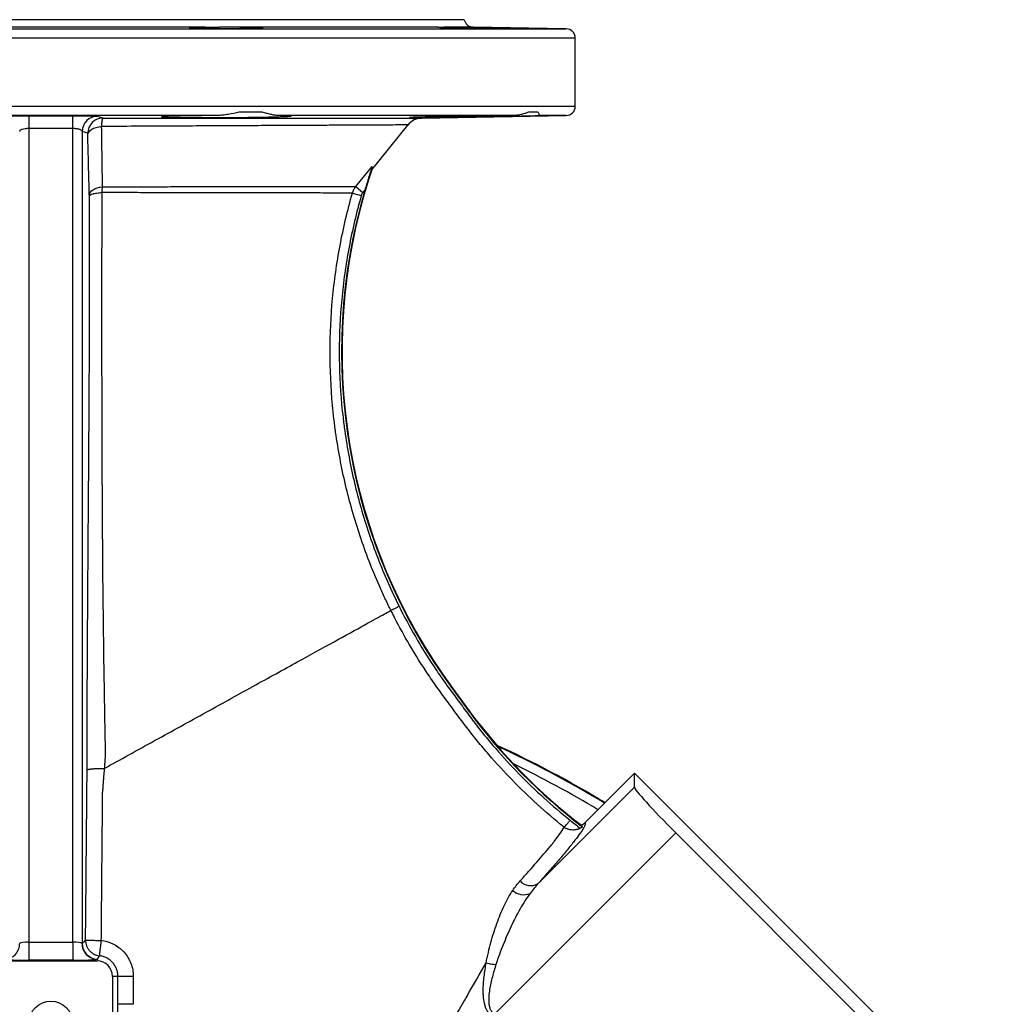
# Model space of a CAD drawing. Header units: millimetres. Extents: x 1254 to 1966, y 1010 to 1960.
# Tile 9 of 9: x 1600 to 1916, y 1640 to 1960. Entities that reach past the tile are written whole.
import ezdxf

# ---------------------------------------------------------------- set-up
doc = ezdxf.new("R2010")
doc.units = ezdxf.units.MM

msp = doc.modelspace()

# ---------------------------------------------------------------- linework, layer by layer
at = {"color": 7, "linetype": 'Continuous', "lineweight": 25}
for p, q in [((1744.15, 1959.51), (1476.15, 1959.51)), ((1660.29, 1957.09), (1560, 1957.09)), ((1735.67, 1957.09), (1664.75, 1957.09)), ((1777.2, 1956.56), (1747.04, 1957.09)), ((1780.15, 1931.46), (1780.15, 1953.56)), ((1664.08, 1928.46), (1556.21, 1928.46)), ((1678.64, 1929.51), (1671.18, 1929.51)), ((1760.08, 1928.46), (1683.8, 1928.46)), ((1730.37, 1927.64), (1777.2, 1928.46)), ((1768.04, 1929.51), (1764.95, 1929.51)), ((1602.99, 1924.24), (1602.99, 1660.59)), ((1617.3, 1660.59), (1617.3, 1924.24)), ((1714.16, 1910.87), (1725.85, 1925.37)), ((1620.3, 1923.3), (1620.3, 1660.17)), ((1622.09, 1922.7), (1620.3, 1923.3)), ((1713.07, 1908.03), (1713.24, 1907.97)), ((1714.16, 1910.87), (1713.24, 1907.97)), ((1709.01, 1905.45), (1711.33, 1903.57)), ((1707.92, 1903.34), (1710.78, 1902.51)), ((1711.93, 1904.3), (1711.33, 1903.57)), ((1740.31, 1742.7), (1740.45, 1742.8)), ((1740.31, 1742.7), (1745.85, 1735.18)), ((1740.45, 1742.8), (1745.99, 1735.29)), ((1745.85, 1735.18), (1745.99, 1735.29)), ((1783.31, 1699.34), (1799.3, 1715.33)), ((1799.3, 1710.81), (1799.3, 1715.33)), ((1799.3, 1715.33), (1915.97, 1598.66)), ((1768.11, 1679.62), (1799.3, 1710.81)), ((1812.72, 1695.98), (1753.99, 1637.26)), ((1812.72, 1695.98), (1896.62, 1612.08)), ((1602.99, 1660.59), (1617.3, 1660.59)), ((1602.99, 1660.59), (1602.99, 1654.73)), ((1617.3, 1660.59), (1617.3, 1654.73)), ((1595.15, 1654.51), (1625.15, 1654.51)), ((1617.3, 1654.73), (1602.99, 1654.73)), ((1625.15, 1655.07), (1625.15, 1654.51)), ((1631.89, 1649.51), (1630.15, 1649.51)), ((1630.15, 1649.51), (1630.15, 1619.51)), ((1631.89, 1640.47), (1631.89, 1649.51)), ((1636.88, 1649.51), (1631.89, 1649.51)), ((1636.88, 1649.51), (1636.88, 1640.47))]:
    msp.add_line(p, q, dxfattribs=at)
at = {"color": 8, "linetype": 'Continuous', "lineweight": 25}
for p, q in [((1443.09, 1956.56), (1777.2, 1956.56)), ((1747.04, 1957.09), (1737.52, 1957.09)), ((1780.15, 1953.56), (1440.15, 1953.56)), ((1440.15, 1931.46), (1780.15, 1931.46)), ((1777.2, 1928.46), (1768.25, 1928.46))]:
    msp.add_line(p, q, dxfattribs=at)
at = {"color": 7, "linetype": 'Continuous', "lineweight": 25, "flags": 128}
for points in [[(1603, 1928.38), (1603, 1928.29), (1603, 1928.05), (1603, 1927.68), (1603, 1927.18), (1603, 1926.56), (1602.99, 1925.85), (1602.99, 1925.07), (1602.99, 1924.24)], [(1617.3, 1924.24), (1617.3, 1925.07), (1617.3, 1925.85), (1617.3, 1926.56), (1617.3, 1927.18), (1617.3, 1927.68), (1617.3, 1928.05), (1617.3, 1928.29), (1617.3, 1928.38)], [(1625.28, 1928.25), (1625.79, 1928.08), (1627.07, 1927.65)], [(1622.13, 1922.24), (1622.25, 1922.72), (1622.52, 1923.18), (1622.92, 1923.61), (1623.46, 1924), (1624.11, 1924.33), (1624.85, 1924.6), (1625.66, 1924.79), (1626.51, 1924.91)], [(1709.01, 1905.45), (1712.79, 1910.11), (1713.85, 1911.42), (1714.27, 1911.94)], [(1622.62, 1902.69), (1622.74, 1903.16), (1622.99, 1903.62), (1623.37, 1904.04), (1623.88, 1904.43), (1624.49, 1904.77), (1625.19, 1905.04), (1625.97, 1905.25), (1626.79, 1905.38)]]:
    msp.add_lwpolyline(points, dxfattribs=at)
at = {"color": 7, "linetype": 'Continuous', "lineweight": 25}
msp.add_circle((1610.15, 1634.51), 7, dxfattribs=at)
for centre, radius, start, end in [((1747.09, 1960.09), 3, 191.0978, 269), ((1777.15, 1953.56), 3, 0, 89), ((1777.15, 1931.46), 3, 271, 0), ((1625.3, 1923.25), 5, 90.1906, 179.4568), ((1627.09, 1922.65), 5, 90.2329, 179.4572), ((1730.56, 1921.64), 6, 90.3902, 141.5073), ((1888.53, 1852.02), 184, 162.2977, 216.4128), ((1888.53, 1852.02), 184.17, 163.5105, 216.4128), ((1894.07, 1844.51), 184.17, 216.4128, 232.7246), ((1894.07, 1844.51), 184, 216.4128, 232.5309), ((1610.15, 1409.51), 346.5, 58.7741, 65.3541), ((1765.66, 1683.5), 4.59, 221.9256, 302.2316), ((1763.41, 1681.29), 5.3, 228.0112, 293.2611), ((1595.04, 1660.09), 5.01, 271.2075, 1.7172), ((1625.25, 1660.09), 5.01, 178.2828, 268.7925), ((1625.3, 1660.14), 5.01, 179.6625, 269.0542), ((1625.15, 1649.51), 5, 0, 90)]:
    msp.add_arc(centre, radius, start, end, dxfattribs=at)
at = {"color": 8, "linetype": 'Continuous', "lineweight": 25}
for radius, start, end in [(346.38, 58.7789, 65.3119), (346.28, 58.7832, 65.2731), (343.34, 58.9034, 64.1012)]:
    msp.add_arc((1610.15, 1409.51), radius, start, end, dxfattribs=at)
at = {"color": 7, "linetype": 'Continuous', "lineweight": 25}
for centre, major_axis, ratio, start_param, end_param in [((1813.46, 1696.73), (-14.14, 14.14), 0.052408, 0.05236, 1.570796), ((1602.99, 1660.15), (3, 0), 0.147211, 1.570796, 2.945635), ((1617.3, 1660.15), (3, 0), 0.147211, 0.195957, 1.570796), ((1602.99, 1655.16), (8, 0), 0.052723, 3.33755, 4.712389), ((1617.3, 1655.16), (8, 0), 0.052723, 4.712389, 6.087228)]:
    msp.add_ellipse(centre, major_axis=major_axis, ratio=ratio, start_param=start_param, end_param=end_param, dxfattribs=at)
for points, knots in [([(1655.08, 1956.96), (1655.06, 1956.95), (1654.84, 1956.93), (1655.71, 1956.88), (1657.7, 1956.81), (1660.88, 1956.75), (1664.72, 1956.7), (1668.83, 1956.68), (1672.73, 1956.67), (1676.01, 1956.69), (1678.16, 1956.73), (1679.14, 1956.77), (1678.94, 1956.79), (1678.91, 1956.8)], [0, 0, 0, 0, 0.010122, 0.117543, 0.224973, 0.332401, 0.43982, 0.547223, 0.654615, 0.762, 0.869387, 0.976783, 1, 1, 1, 1]), ([(1660.29, 1957.09), (1660.97, 1957.09), (1661.68, 1957.11), (1662.8, 1957.11), (1663.18, 1957.1), (1663.96, 1957.1), (1664.35, 1957.09), (1664.75, 1957.09)], [0, 0, 0, 0, 0.5, 0.5, 0.75, 0.75, 1, 1, 1, 1]), ([(1678.61, 1956.85), (1678.41, 1956.86), (1678.15, 1956.87), (1677.66, 1956.89), (1677.48, 1956.9), (1677.09, 1956.91), (1676.88, 1956.92), (1676.21, 1956.94), (1675.71, 1956.95), (1674.89, 1956.97), (1674.61, 1956.98), (1674.01, 1956.99), (1673.7, 1956.99), (1672.75, 1957.01), (1672.08, 1957.02), (1671.04, 1957.04), (1670.68, 1957.04), (1669.96, 1957.05), (1669.59, 1957.05), (1668.49, 1957.06), (1667.75, 1957.07), (1666.63, 1957.08), (1666.25, 1957.08), (1665.5, 1957.09), (1665.12, 1957.09), (1664.75, 1957.09)], [0, 0, 0, 0, 0.125, 0.125, 0.1875, 0.1875, 0.25, 0.25, 0.375, 0.375, 0.4375, 0.4375, 0.5, 0.5, 0.625, 0.625, 0.6875, 0.6875, 0.75, 0.75, 0.875, 0.875, 0.9375, 0.9375, 1, 1, 1, 1]), ([(1735.62, 1957.07), (1735.58, 1957.07), (1735.45, 1957.06), (1736.66, 1957.01), (1739.08, 1956.95), (1742.52, 1956.88), (1746.5, 1956.81), (1750.59, 1956.75), (1754.33, 1956.7), (1757.27, 1956.68), (1759.15, 1956.67), (1759.31, 1956.68), (1759.39, 1956.69)], [0, 0, 0, 0, 0.045405, 0.152772, 0.260152, 0.367549, 0.474955, 0.58236, 0.689754, 0.797134, 0.904501, 1, 1, 1, 1]), ([(1735.67, 1957.09), (1735.83, 1957.09), (1736.06, 1957.11), (1736.52, 1957.11), (1736.7, 1957.1), (1737.08, 1957.1), (1737.29, 1957.09), (1737.52, 1957.09)], [0, 0, 0, 0, 0.5, 0.5, 0.75, 0.75, 1, 1, 1, 1]), ([(1595.01, 1928.25), (1595.04, 1928.26), (1595.11, 1928.27), (1595.35, 1928.29), (1595.52, 1928.29), (1595.83, 1928.31), (1595.95, 1928.31), (1596.2, 1928.32), (1596.33, 1928.32), (1596.77, 1928.33), (1597.09, 1928.34), (1597.83, 1928.35), (1598.23, 1928.35), (1599.09, 1928.36), (1599.54, 1928.37), (1600.24, 1928.37), (1600.48, 1928.37), (1600.97, 1928.37), (1601.22, 1928.37), (1601.97, 1928.38), (1602.48, 1928.38), (1603, 1928.38)], [0, 0, 0, 0, 0.125, 0.125, 0.25, 0.25, 0.3125, 0.3125, 0.375, 0.375, 0.5, 0.5, 0.625, 0.625, 0.75, 0.75, 0.8125, 0.8125, 0.875, 0.875, 1, 1, 1, 1]), ([(1603, 1928.38), (1606.33, 1928.37), (1609.66, 1928.37), (1613, 1928.37), (1614.43, 1928.37), (1615.86, 1928.37), (1617.3, 1928.38)], [0, 0, 0, 0, 0.01, 0.01, 0.01, 0.01429852, 0.01429852, 0.01429852, 0.01429852]), ([(1617.3, 1928.38), (1617.55, 1928.38), (1617.81, 1928.38), (1618.32, 1928.38), (1618.58, 1928.38), (1619.33, 1928.37), (1619.82, 1928.37), (1620.76, 1928.37), (1621.22, 1928.36), (1622.07, 1928.35), (1622.46, 1928.35), (1623.01, 1928.34), (1623.19, 1928.34), (1623.52, 1928.33), (1623.67, 1928.33), (1624.11, 1928.32), (1624.36, 1928.31), (1624.67, 1928.3), (1624.77, 1928.29), (1624.93, 1928.29), (1625, 1928.28), (1625.18, 1928.27), (1625.25, 1928.26), (1625.28, 1928.25)], [0, 0, 0, 0, 0.0625, 0.0625, 0.125, 0.125, 0.25, 0.25, 0.375, 0.375, 0.5, 0.5, 0.5625, 0.5625, 0.625, 0.625, 0.75, 0.75, 0.8125, 0.8125, 0.875, 0.875, 1, 1, 1, 1]), ([(1627.07, 1927.65), (1627.02, 1927.64), (1626.96, 1927.57), (1626.88, 1927.38), (1626.86, 1927.3), (1626.81, 1927.12), (1626.78, 1927.01), (1626.73, 1926.78), (1626.71, 1926.65), (1626.66, 1926.36), (1626.64, 1926.2), (1626.58, 1925.7), (1626.54, 1925.32), (1626.51, 1924.91)], [0, 0, 0, 0, 0.25, 0.25, 0.375, 0.375, 0.5, 0.5, 0.625, 0.625, 0.75, 0.75, 1, 1, 1, 1]), ([(1627.07, 1927.65), (1630.98, 1927.65), (1638.2, 1927.65), (1648.43, 1927.65), (1657.9, 1927.65), (1667.12, 1927.65), (1675.92, 1927.65), (1684.17, 1927.65), (1691.9, 1927.65), (1699.11, 1927.65), (1705.68, 1927.64), (1711.5, 1927.64), (1716.62, 1927.64), (1721.02, 1927.64), (1724.91, 1927.64), (1728.03, 1927.64), (1729.82, 1927.64), (1730.51, 1927.64), (1730.39, 1927.64), (1730.37, 1927.64)], [0, 0, 0, 0, 0.069141, 0.127441, 0.185741, 0.245734, 0.305726, 0.364049, 0.422373, 0.482393, 0.542413, 0.600714, 0.659016, 0.719013, 0.77901, 0.852325, 0.926458, 0.984759, 1, 1, 1, 1]), ([(1664.08, 1928.46), (1663.52, 1928.45), (1662.96, 1928.45), (1661.83, 1928.44), (1661.28, 1928.43), (1659.65, 1928.42), (1658.6, 1928.4), (1657.07, 1928.38), (1656.57, 1928.38), (1655.59, 1928.36), (1655.11, 1928.35), (1653.73, 1928.33), (1652.87, 1928.31), (1651.67, 1928.29), (1651.29, 1928.28), (1650.55, 1928.26), (1650.2, 1928.25), (1649.21, 1928.22), (1648.63, 1928.2), (1647.89, 1928.18), (1647.66, 1928.17), (1647.24, 1928.15), (1647.06, 1928.14), (1646.57, 1928.11), (1646.33, 1928.09), (1646.12, 1928.06), (1646.07, 1928.05), (1646.02, 1928.03), (1646.02, 1928.02), (1646.08, 1927.99), (1646.21, 1927.97), (1646.55, 1927.94), (1646.69, 1927.93), (1647.01, 1927.92), (1647.19, 1927.91), (1647.8, 1927.89), (1648.29, 1927.87), (1649.14, 1927.85), (1649.45, 1927.84), (1650.1, 1927.83), (1650.45, 1927.83), (1651.54, 1927.81), (1652.34, 1927.8), (1654.05, 1927.79), (1654.96, 1927.78), (1656.92, 1927.77), (1657.94, 1927.77), (1660.03, 1927.77), (1661.12, 1927.77), (1662.8, 1927.78), (1663.36, 1927.78), (1664.49, 1927.79), (1665.06, 1927.79), (1666.76, 1927.8), (1667.9, 1927.81), (1669.61, 1927.83), (1670.18, 1927.83), (1671.3, 1927.84), (1671.86, 1927.85), (1673.51, 1927.87), (1674.58, 1927.89), (1676.15, 1927.91), (1676.66, 1927.92), (1677.67, 1927.93), (1678.15, 1927.94), (1679.57, 1927.97), (1680.47, 1927.99), (1681.73, 1928.02), (1682.13, 1928.03), (1682.91, 1928.05), (1683.27, 1928.06), (1684.32, 1928.09), (1684.94, 1928.11), (1685.76, 1928.14), (1686.01, 1928.15), (1686.47, 1928.17), (1686.68, 1928.18), (1687.24, 1928.2), (1687.52, 1928.22), (1687.81, 1928.25), (1687.89, 1928.26), (1687.99, 1928.28), (1688.02, 1928.29), (1688.03, 1928.31), (1687.95, 1928.33), (1687.59, 1928.36), (1687.32, 1928.38), (1686.61, 1928.4), (1686.16, 1928.42), (1685.37, 1928.43), (1685.09, 1928.44), (1684.48, 1928.45), (1684.15, 1928.45), (1683.8, 1928.46)], [0, 0, 0, 0, 0.015625, 0.015625, 0.03125, 0.03125, 0.0625, 0.0625, 0.078125, 0.078125, 0.09375, 0.09375, 0.125, 0.125, 0.140625, 0.140625, 0.15625, 0.15625, 0.1875, 0.1875, 0.203125, 0.203125, 0.21875, 0.21875, 0.25, 0.25, 0.265625, 0.265625, 0.28125, 0.28125, 0.3125, 0.3125, 0.328125, 0.328125, 0.34375, 0.34375, 0.375, 0.375, 0.390625, 0.390625, 0.40625, 0.40625, 0.4375, 0.4375, 0.46875, 0.46875, 0.5, 0.5, 0.53125, 0.53125, 0.546875, 0.546875, 0.5625, 0.5625, 0.59375, 0.59375, 0.609375, 0.609375, 0.625, 0.625, 0.65625, 0.65625, 0.671875, 0.671875, 0.6875, 0.6875, 0.71875, 0.71875, 0.734375, 0.734375, 0.75, 0.75, 0.78125, 0.78125, 0.796875, 0.796875, 0.8125, 0.8125, 0.84375, 0.84375, 0.859375, 0.859375, 0.875, 0.875, 0.90625, 0.90625, 0.9375, 0.9375, 0.96875, 0.96875, 0.984375, 0.984375, 1, 1, 1, 1]), ([(1671.18, 1929.51), (1670.02, 1929.28), (1668.86, 1929.02), (1667.09, 1928.72), (1666.49, 1928.64), (1665.29, 1928.51), (1664.69, 1928.46), (1664.08, 1928.46)], [0, 0, 0, 0, 0.5, 0.5, 0.75, 0.75, 1, 1, 1, 1]), ([(1683.8, 1928.46), (1683.44, 1928.46), (1683.06, 1928.51), (1682.26, 1928.63), (1681.85, 1928.72), (1680.98, 1928.92), (1680.53, 1929.03), (1679.61, 1929.27), (1679.13, 1929.39), (1678.64, 1929.51)], [0, 0, 0, 0, 0.25, 0.25, 0.5, 0.5, 0.75, 0.75, 1, 1, 1, 1]), ([(1760.08, 1928.46), (1759.18, 1928.45), (1758.21, 1928.44), (1756.69, 1928.42), (1756.17, 1928.42), (1755.11, 1928.4), (1754.58, 1928.4), (1752.96, 1928.38), (1751.86, 1928.36), (1750.16, 1928.34), (1749.59, 1928.33), (1748.44, 1928.31), (1747.87, 1928.31), (1746.17, 1928.28), (1745.04, 1928.26), (1743.35, 1928.23), (1742.78, 1928.22), (1741.67, 1928.2), (1741.12, 1928.19), (1739.51, 1928.17), (1738.47, 1928.15), (1736.96, 1928.12), (1736.47, 1928.11), (1735.51, 1928.09), (1735.04, 1928.08), (1733.69, 1928.05), (1732.85, 1928.03), (1731.69, 1928), (1731.32, 1927.99), (1730.6, 1927.97), (1730.27, 1927.96), (1729.32, 1927.93), (1728.77, 1927.92), (1728.07, 1927.89), (1727.86, 1927.89), (1727.48, 1927.87), (1727.31, 1927.86), (1726.87, 1927.84), (1726.67, 1927.83), (1726.5, 1927.82), (1726.47, 1927.81), (1726.45, 1927.8), (1726.47, 1927.8), (1726.58, 1927.79), (1726.75, 1927.78), (1727.14, 1927.77), (1727.29, 1927.77), (1727.64, 1927.77), (1727.84, 1927.77), (1728.5, 1927.77), (1729.02, 1927.77), (1729.92, 1927.78), (1730.24, 1927.78), (1730.92, 1927.79), (1731.28, 1927.79), (1732.41, 1927.8), (1733.23, 1927.81), (1734.55, 1927.83), (1735, 1927.83), (1735.94, 1927.84), (1736.42, 1927.85), (1737.91, 1927.87), (1738.94, 1927.89), (1740.53, 1927.91), (1741.07, 1927.92), (1742.17, 1927.93), (1742.73, 1927.94), (1744.42, 1927.97), (1745.55, 1927.99), (1747.82, 1928.03), (1748.96, 1928.05), (1751.25, 1928.09), (1752.36, 1928.11), (1754.54, 1928.15), (1755.6, 1928.17), (1757.15, 1928.19), (1757.66, 1928.2), (1758.64, 1928.22), (1759.12, 1928.23), (1760.51, 1928.26), (1761.38, 1928.28), (1762.61, 1928.31), (1763, 1928.31), (1763.75, 1928.33), (1764.1, 1928.34), (1765.11, 1928.36), (1765.7, 1928.38), (1766.47, 1928.4), (1766.71, 1928.4), (1767.14, 1928.42), (1767.33, 1928.42), (1767.84, 1928.44), (1768.09, 1928.45), (1768.25, 1928.46)], [0, 0, 0, 0, 0.03125, 0.03125, 0.046875, 0.046875, 0.0625, 0.0625, 0.09375, 0.09375, 0.109375, 0.109375, 0.125, 0.125, 0.15625, 0.15625, 0.171875, 0.171875, 0.1875, 0.1875, 0.21875, 0.21875, 0.234375, 0.234375, 0.25, 0.25, 0.28125, 0.28125, 0.296875, 0.296875, 0.3125, 0.3125, 0.34375, 0.34375, 0.359375, 0.359375, 0.375, 0.375, 0.40625, 0.40625, 0.421875, 0.421875, 0.4375, 0.4375, 0.46875, 0.46875, 0.484375, 0.484375, 0.5, 0.5, 0.53125, 0.53125, 0.546875, 0.546875, 0.5625, 0.5625, 0.59375, 0.59375, 0.609375, 0.609375, 0.625, 0.625, 0.65625, 0.65625, 0.671875, 0.671875, 0.6875, 0.6875, 0.71875, 0.71875, 0.75, 0.75, 0.78125, 0.78125, 0.8125, 0.8125, 0.828125, 0.828125, 0.84375, 0.84375, 0.875, 0.875, 0.890625, 0.890625, 0.90625, 0.90625, 0.9375, 0.9375, 0.953125, 0.953125, 0.96875, 0.96875, 1, 1, 1, 1]), ([(1764.95, 1929.51), (1764.62, 1929.39), (1764.28, 1929.27), (1763.54, 1929.03), (1763.16, 1928.92), (1762.35, 1928.72), (1761.93, 1928.63), (1761.26, 1928.54), (1761.03, 1928.51), (1760.57, 1928.47), (1760.33, 1928.46), (1760.08, 1928.46)], [0, 0, 0, 0, 0.25, 0.25, 0.5, 0.5, 0.75, 0.75, 0.875, 0.875, 1, 1, 1, 1]), ([(1768.25, 1928.46), (1768.34, 1928.46), (1768.39, 1928.51), (1768.46, 1928.63), (1768.47, 1928.72), (1768.43, 1928.92), (1768.39, 1929.03), (1768.25, 1929.27), (1768.16, 1929.39), (1768.04, 1929.51)], [0, 0, 0, 0, 0.25, 0.25, 0.5, 0.5, 0.75, 0.75, 1, 1, 1, 1]), ([(1602.99, 1924.24), (1602.79, 1924.24), (1602.59, 1924.23), (1602.19, 1924.21), (1602, 1924.19), (1601.46, 1924.11), (1601.13, 1924.04), (1600.73, 1923.91), (1600.61, 1923.86), (1600.41, 1923.76), (1600.32, 1923.7), (1600.17, 1923.59), (1600.12, 1923.53), (1600.03, 1923.42), (1600.01, 1923.36), (1600, 1923.3)], [0, 0, 0, 0, 0.125, 0.125, 0.25, 0.25, 0.5, 0.5, 0.625, 0.625, 0.75, 0.75, 0.875, 0.875, 1, 1, 1, 1]), ([(1620.3, 1923.3), (1620.28, 1923.42), (1620.19, 1923.54), (1619.97, 1923.7), (1619.89, 1923.76), (1619.68, 1923.86), (1619.56, 1923.91), (1619.29, 1924), (1619.14, 1924.04), (1618.83, 1924.11), (1618.65, 1924.14), (1618.29, 1924.19), (1618.1, 1924.21), (1617.71, 1924.23), (1617.5, 1924.24), (1617.3, 1924.24)], [0, 0, 0, 0, 0.25, 0.25, 0.375, 0.375, 0.5, 0.5, 0.625, 0.625, 0.75, 0.75, 0.875, 0.875, 1, 1, 1, 1]), ([(1622.13, 1922.24), (1622.13, 1922.38), (1622.12, 1922.49), (1622.11, 1922.61), (1622.11, 1922.64), (1622.1, 1922.68), (1622.1, 1922.69), (1622.09, 1922.7)], [0, 0, 0, 0, 0.5, 0.5, 0.75, 0.75, 1, 1, 1, 1]), ([(1714.27, 1911.94), (1714.27, 1911.92), (1714.26, 1911.88), (1714.23, 1911.8), (1714.22, 1911.74), (1714.17, 1911.56), (1714.12, 1911.42), (1713.98, 1910.96), (1713.88, 1910.62), (1713.66, 1909.91), (1713.54, 1909.54), (1713.31, 1908.79), (1713.19, 1908.41), (1713.07, 1908.03)], [0, 0, 0, 0, 0.0625, 0.0625, 0.125, 0.125, 0.25, 0.25, 0.5, 0.5, 0.75, 0.75, 1, 1, 1, 1]), ([(1714.16, 1910.87), (1714.1, 1910.79), (1714.08, 1910.84), (1714.11, 1911.2), (1714.17, 1911.51), (1714.27, 1911.94)], [0, 0, 0, 0, 0.5, 0.5, 1, 1, 1, 1]), ([(1713.07, 1908.03), (1712.87, 1907.41), (1712.68, 1906.8), (1712.3, 1905.55), (1712.11, 1904.93), (1711.93, 1904.3)], [0, 0, 0, 0, 0.5, 0.5, 1, 1, 1, 1]), ([(1626.79, 1905.38), (1629.42, 1905.39), (1632.02, 1905.39), (1637.2, 1905.4), (1639.77, 1905.4), (1643.59, 1905.4), (1644.85, 1905.4), (1647.35, 1905.4), (1648.59, 1905.41), (1652.25, 1905.41), (1654.65, 1905.41), (1659.32, 1905.42), (1661.6, 1905.42), (1666.07, 1905.42), (1668.25, 1905.42), (1671.43, 1905.43), (1672.48, 1905.43), (1674.55, 1905.43), (1675.56, 1905.43), (1678.53, 1905.43), (1680.43, 1905.43), (1685.9, 1905.44), (1689.22, 1905.44), (1692.97, 1905.44), (1693.71, 1905.44), (1695.12, 1905.44), (1695.81, 1905.44), (1697.81, 1905.44), (1699.04, 1905.44), (1702.43, 1905.44), (1704.3, 1905.44), (1706.52, 1905.45), (1707.16, 1905.45), (1707.97, 1905.45), (1708.22, 1905.45), (1708.66, 1905.45), (1708.85, 1905.45), (1709.01, 1905.45)], [0, 0, 0, 0, 0.0625, 0.0625, 0.125, 0.125, 0.15625, 0.15625, 0.1875, 0.1875, 0.25, 0.25, 0.3125, 0.3125, 0.375, 0.375, 0.40625, 0.40625, 0.4375, 0.4375, 0.5, 0.5, 0.625, 0.625, 0.65625, 0.65625, 0.6875, 0.6875, 0.75, 0.75, 0.875, 0.875, 0.9375, 0.9375, 0.96875, 0.96875, 1, 1, 1, 1]), ([(1707.92, 1903.34), (1708.03, 1903.72), (1708.18, 1904.09), (1708.54, 1904.8), (1708.76, 1905.13), (1709.01, 1905.45)], [0, 0, 0, 0, 0.5, 0.5, 1, 1, 1, 1]), ([(1621.89, 1716.36), (1621.89, 1716.67), (1621.89, 1717.29), (1621.89, 1718.22), (1621.9, 1719.33), (1621.9, 1720.59), (1621.9, 1721.92), (1621.9, 1723.21), (1621.9, 1724.55), (1621.91, 1726.06), (1621.91, 1728.4), (1621.92, 1731.52), (1621.93, 1735.41), (1621.96, 1741.8), (1622, 1751.03), (1622.07, 1762.57), (1622.15, 1774.58), (1622.23, 1786.38), (1622.31, 1796.69), (1622.36, 1804.08), (1622.39, 1808), (1622.42, 1811.2), (1622.44, 1814.39), (1622.47, 1818.3), (1622.5, 1822.81), (1622.53, 1827.87), (1622.58, 1835.79), (1622.63, 1845.36), (1622.67, 1856.82), (1622.69, 1868.13), (1622.69, 1877.15), (1622.68, 1883.9), (1622.67, 1888.29), (1622.66, 1892.85), (1622.65, 1897.56), (1622.63, 1900.75), (1622.63, 1902.37)], [0, 0, 0, 0, 0.004916, 0.009972, 0.015168, 0.022784, 0.030399, 0.036612, 0.043803, 0.051972, 0.061118, 0.081487, 0.102391, 0.123829, 0.184336, 0.250723, 0.309159, 0.376942, 0.439891, 0.474381, 0.495321, 0.502712, 0.52568, 0.546554, 0.565337, 0.597945, 0.627711, 0.69242, 0.751687, 0.812272, 0.875432, 0.898524, 0.922524, 0.947436, 0.97326, 1, 1, 1, 1]), ([(1622.63, 1902.37), (1622.66, 1902.5), (1622.78, 1902.63), (1623.19, 1902.88), (1623.48, 1902.99), (1624.2, 1903.19), (1624.63, 1903.28), (1625.58, 1903.41), (1626.11, 1903.46), (1626.65, 1903.49)], [0, 0, 0, 0, 0.25, 0.25, 0.5, 0.5, 0.75, 0.75, 1, 1, 1, 1]), ([(1626.65, 1903.49), (1626.64, 1902.61), (1626.64, 1900.87), (1626.64, 1898.25), (1626.63, 1895.62), (1626.63, 1892.54), (1626.63, 1889.04), (1626.62, 1883.78), (1626.62, 1877.33), (1626.61, 1869.64), (1626.61, 1860.78), (1626.61, 1851.18), (1626.63, 1840.66), (1626.65, 1831.79), (1626.67, 1823.93), (1626.7, 1817.21), (1626.72, 1810.07), (1626.77, 1802.56), (1626.81, 1794.71), (1626.88, 1785.46), (1626.97, 1774.97), (1627.11, 1763.15), (1627.26, 1751.46), (1627.42, 1741.68), (1627.55, 1734), (1627.64, 1729.21), (1627.71, 1725.44), (1627.75, 1723.33), (1627.78, 1722.01), (1627.79, 1721.55), (1627.79, 1721.27), (1627.77, 1721.12), (1627.76, 1720.99), (1627.75, 1720.87), (1627.75, 1720.75), (1627.74, 1720.64), (1627.73, 1720.47), (1627.71, 1720.19), (1627.66, 1719.48), (1627.58, 1718.36), (1627.51, 1717.4), (1627.47, 1716.91)], [0, 0, 0, 0, 0.014347, 0.028691, 0.043026, 0.057345, 0.079119, 0.100313, 0.143251, 0.184128, 0.224997, 0.286306, 0.338483, 0.393674, 0.428335, 0.464079, 0.501131, 0.542313, 0.584193, 0.626459, 0.69017, 0.751765, 0.815564, 0.877204, 0.908362, 0.938952, 0.954113, 0.969133, 0.972886, 0.975394, 0.976654, 0.977306, 0.977957, 0.978606, 0.979252, 0.979898, 0.980541, 0.981916, 0.984423, 0.992097, 1, 1, 1, 1]), ([(1707.92, 1903.34), (1707.76, 1903.34), (1707.57, 1903.34), (1707.13, 1903.34), (1706.89, 1903.34), (1706.09, 1903.34), (1705.45, 1903.34), (1703.25, 1903.34), (1701.41, 1903.35), (1698.05, 1903.35), (1696.84, 1903.36), (1694.87, 1903.36), (1694.19, 1903.36), (1692.79, 1903.36), (1692.06, 1903.36), (1688.36, 1903.37), (1685.07, 1903.38), (1679.67, 1903.39), (1677.79, 1903.39), (1674.86, 1903.4), (1673.86, 1903.4), (1671.81, 1903.4), (1670.78, 1903.4), (1667.63, 1903.41), (1665.48, 1903.41), (1661.07, 1903.42), (1658.81, 1903.43), (1654.19, 1903.44), (1651.83, 1903.44), (1648.2, 1903.45), (1646.98, 1903.45), (1644.51, 1903.45), (1643.26, 1903.45), (1639.48, 1903.46), (1636.94, 1903.47), (1631.83, 1903.48), (1629.25, 1903.48), (1626.65, 1903.49)], [0, 0, 0, 0, 0.03125, 0.03125, 0.0625, 0.0625, 0.125, 0.125, 0.25, 0.25, 0.3125, 0.3125, 0.34375, 0.34375, 0.375, 0.375, 0.5, 0.5, 0.5625, 0.5625, 0.59375, 0.59375, 0.625, 0.625, 0.6875, 0.6875, 0.75, 0.75, 0.8125, 0.8125, 0.84375, 0.84375, 0.875, 0.875, 0.9375, 0.9375, 1, 1, 1, 1]), ([(1720.37, 1768.11), (1720.33, 1768.2), (1720.29, 1768.28), (1720.21, 1768.44), (1720.08, 1768.69), (1719.8, 1769.26), (1719.24, 1770.41), (1718.15, 1772.71), (1717.24, 1774.69), (1715.49, 1778.67), (1714.38, 1781.34), (1711.25, 1789.42), (1709.42, 1794.89), (1706.27, 1805.96), (1704.95, 1811.58), (1703.35, 1820.12), (1702.88, 1822.99), (1702.27, 1827.31), (1702.08, 1828.76), (1701.75, 1831.66), (1701.6, 1833.11), (1700.38, 1846.13), (1700.39, 1857.65), (1701.74, 1872), (1702.07, 1874.86), (1702.88, 1880.59), (1703.35, 1883.45), (1704.43, 1889.16), (1705.03, 1892.02), (1706.37, 1897.71), (1707.11, 1900.53), (1707.92, 1903.34)], [0, 0, 0, 0, 0.001953, 0.001953, 0.003906, 0.007812, 0.015625, 0.03125, 0.0625, 0.0625, 0.125, 0.125, 0.25, 0.25, 0.375, 0.375, 0.4375, 0.4375, 0.46875, 0.46875, 0.5, 0.5, 0.75, 0.75, 0.8125, 0.8125, 0.875, 0.875, 0.9375, 0.9375, 1, 1, 1, 1]), ([(1710.78, 1902.51), (1709.99, 1899.75), (1709.26, 1896.97), (1707.94, 1891.38), (1707.34, 1888.57), (1706.28, 1882.94), (1705.82, 1880.13), (1705.02, 1874.49), (1704.7, 1871.67), (1703.37, 1857.56), (1703.36, 1846.21), (1704.55, 1833.4), (1704.7, 1831.98), (1705.03, 1829.13), (1705.22, 1827.7), (1705.81, 1823.44), (1706.27, 1820.62), (1707.85, 1812.21), (1709.15, 1806.69), (1712.25, 1795.78), (1714.06, 1790.41), (1718.16, 1779.81), (1720.46, 1774.58), (1723.02, 1769.44)], [0, 0, 0, 0, 0.0625, 0.0625, 0.125, 0.125, 0.1875, 0.1875, 0.25, 0.25, 0.5, 0.5, 0.53125, 0.53125, 0.5625, 0.5625, 0.625, 0.625, 0.75, 0.75, 0.875, 0.875, 1, 1, 1, 1]), ([(1711.33, 1903.57), (1711.21, 1903.41), (1711.1, 1903.24), (1710.91, 1902.89), (1710.84, 1902.7), (1710.78, 1902.51)], [0, 0, 0, 0, 0.5, 0.5, 1, 1, 1, 1]), ([(1629.29, 1717.91), (1634.72, 1720.9), (1645.89, 1727.06), (1662.7, 1736.33), (1678.73, 1745.16), (1693.14, 1753.11), (1705.2, 1759.75), (1714.28, 1764.76), (1718.68, 1767.18), (1720.08, 1767.96), (1720.37, 1768.11)], [0.5226183, 0.5226183, 0.5226183, 0.5226183, 0.557111, 0.5916038, 0.6260965, 0.6605893, 0.6950821, 0.7295748, 0.7640676, 0.7759421, 0.7759421, 0.7759421, 0.7759421]), ([(1720.37, 1768.11), (1720.42, 1768.14), (1720.52, 1768.19), (1720.83, 1768.34), (1721.03, 1768.44), (1721.51, 1768.68), (1721.79, 1768.82), (1722.39, 1769.12), (1722.71, 1769.28), (1723.02, 1769.44)], [0, 0, 0, 0, 0.25, 0.25, 0.5, 0.5, 0.75, 0.75, 1, 1, 1, 1]), ([(1776.49, 1697.87), (1770.6, 1702.61), (1765.03, 1707.68), (1757.13, 1715.75), (1754.58, 1718.52), (1750.87, 1722.8), (1749.65, 1724.25), (1747.27, 1727.18), (1746.09, 1728.66), (1744.37, 1730.91), (1743.8, 1731.66), (1742.68, 1733.18), (1742.12, 1733.94), (1740.44, 1736.22), (1739.31, 1737.74), (1737.63, 1740.02), (1737.07, 1740.78), (1735.96, 1742.3), (1735.41, 1743.07), (1733.78, 1745.39), (1732.71, 1746.95), (1729.59, 1751.67), (1727.61, 1754.88), (1724.79, 1759.78), (1723.87, 1761.42), (1722.53, 1763.92), (1721.87, 1765.17), (1721.22, 1766.43), (1720.79, 1767.27), (1720.58, 1767.69), (1720.37, 1768.11)], [0, 0, 0, 0, 0.25, 0.25, 0.375, 0.375, 0.4375, 0.4375, 0.5, 0.5, 0.53125, 0.53125, 0.5625, 0.5625, 0.625, 0.625, 0.65625, 0.65625, 0.6875, 0.6875, 0.75, 0.75, 0.875, 0.875, 0.9375, 0.9375, 0.96875, 0.984375, 0.984375, 1, 1, 1, 1]), ([(1723.02, 1769.44), (1726.36, 1762.76), (1730.08, 1756.32), (1735.22, 1748.55), (1736.27, 1747.01), (1737.88, 1744.72), (1738.42, 1743.96), (1739.52, 1742.45), (1740.08, 1741.7), (1741.74, 1739.46), (1742.84, 1737.96), (1744.5, 1735.71), (1745.05, 1734.95), (1746.17, 1733.46), (1746.73, 1732.71), (1748.43, 1730.5), (1749.59, 1729.03), (1751.94, 1726.14), (1753.14, 1724.71), (1756.81, 1720.49), (1759.33, 1717.75), (1767.12, 1709.78), (1772.63, 1704.78), (1778.45, 1700.11)], [0, 0, 0, 0, 0.25, 0.25, 0.3125, 0.3125, 0.34375, 0.34375, 0.375, 0.375, 0.4375, 0.4375, 0.46875, 0.46875, 0.5, 0.5, 0.5625, 0.5625, 0.625, 0.625, 0.75, 0.75, 1, 1, 1, 1]), ([(1621.89, 1716.36), (1621.89, 1716.37), (1621.9, 1716.39), (1621.93, 1716.41), (1621.96, 1716.44), (1622, 1716.46), (1622.06, 1716.49), (1622.12, 1716.51), (1622.19, 1716.54), (1622.27, 1716.56), (1622.35, 1716.58), (1622.45, 1716.61), (1622.55, 1716.63), (1622.66, 1716.65), (1622.78, 1716.67), (1622.9, 1716.69), (1623.03, 1716.71), (1623.17, 1716.73), (1623.31, 1716.74), (1623.45, 1716.76), (1623.6, 1716.78), (1623.75, 1716.79), (1623.91, 1716.81), (1624.06, 1716.82), (1624.22, 1716.83), (1624.38, 1716.84), (1624.54, 1716.85), (1624.7, 1716.86), (1624.86, 1716.87), (1625.02, 1716.88), (1625.18, 1716.88), (1625.34, 1716.89), (1625.49, 1716.89), (1625.64, 1716.9), (1625.8, 1716.9), (1625.94, 1716.9), (1626.09, 1716.91), (1626.23, 1716.91), (1626.37, 1716.91), (1626.51, 1716.91), (1626.64, 1716.91), (1626.77, 1716.91), (1626.9, 1716.91), (1627.02, 1716.91), (1627.14, 1716.91), (1627.25, 1716.91), (1627.37, 1716.91), (1627.44, 1716.91), (1627.47, 1716.91)], [0, 0, 0, 0, 0.025728, 0.051626, 0.077668, 0.103825, 0.130071, 0.156376, 0.18271, 0.209045, 0.235351, 0.261598, 0.287757, 0.313799, 0.339695, 0.365418, 0.390942, 0.41624, 0.441289, 0.466064, 0.490546, 0.514712, 0.538545, 0.562027, 0.585142, 0.607876, 0.630217, 0.652153, 0.673676, 0.694776, 0.715447, 0.735684, 0.755482, 0.774839, 0.793753, 0.812222, 0.830248, 0.84783, 0.864972, 0.881674, 0.897942, 0.913778, 0.929186, 0.944172, 0.958741, 0.972898, 0.986649, 1, 1, 1, 1]), ([(1627.52, 1716.93), (1627.51, 1716.87), (1627.5, 1716.74), (1627.47, 1716.56), (1627.45, 1716.37), (1627.43, 1716.15), (1627.41, 1715.9), (1627.37, 1715.61), (1627.35, 1715.35), (1627.33, 1715.13), (1627.31, 1714.93), (1627.28, 1714.66), (1627.26, 1714.34), (1627.23, 1714.02), (1627.2, 1713.77), (1627.19, 1713.56), (1627.18, 1713.36), (1627.17, 1713.13), (1627.15, 1712.93), (1627.13, 1712.77), (1627.11, 1712.61), (1627.09, 1712.41), (1627.09, 1712.19), (1627.08, 1711.99), (1627.08, 1711.86), (1627.06, 1711.72), (1627.04, 1711.5), (1627, 1711.24), (1626.98, 1710.93), (1626.97, 1710.65), (1626.96, 1710.44), (1626.96, 1710.31), (1626.96, 1710.21), (1626.94, 1710.1), (1626.92, 1710.01), (1626.9, 1709.92), (1626.89, 1709.84), (1626.88, 1709.74), (1626.86, 1709.58), (1626.85, 1709.4), (1626.84, 1709.17), (1626.83, 1708.92), (1626.83, 1708.52), (1626.82, 1707.87), (1626.8, 1705.77), (1626.77, 1702.31), (1626.72, 1696.02), (1626.64, 1688.23), (1626.56, 1678.97), (1626.48, 1669.99), (1626.43, 1664.07), (1626.4, 1661.18)], [0, 0, 0, 0, 0.003452, 0.00689, 0.010248, 0.013596, 0.018709, 0.02386, 0.029685, 0.032529, 0.035507, 0.040888, 0.046998, 0.05267, 0.058454, 0.06036, 0.063995, 0.069517, 0.072357, 0.075242, 0.077939, 0.080916, 0.086311, 0.089439, 0.091684, 0.093243, 0.097408, 0.103226, 0.107844, 0.11408, 0.117887, 0.119348, 0.121211, 0.123137, 0.12517, 0.126436, 0.127951, 0.129734, 0.131802, 0.136545, 0.1393, 0.143936, 0.150398, 0.160673, 0.178655, 0.263509, 0.346489, 0.516888, 0.682156, 0.844378, 1, 1, 1, 1]), ([(1627.47, 1716.91), (1627.48, 1716.91), (1627.49, 1716.91), (1627.51, 1716.91), (1627.52, 1716.92), (1627.53, 1716.93)], [0, 0, 0, 0, 0.2853367, 0.6145034, 1, 1, 1, 1]), ([(1627.52, 1716.93), (1627.58, 1716.97), (1628.15, 1717.28), (1628.74, 1717.6), (1629.29, 1717.91)], [0.775942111, 0.775942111, 0.775942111, 0.775942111, 0.776356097, 0.779857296, 0.779857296, 0.779857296, 0.779857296]), ([(1621.41, 1661.22), (1621.43, 1664.18), (1621.49, 1670.08), (1621.56, 1678.51), (1621.65, 1687.7), (1621.72, 1695.41), (1621.78, 1702.24), (1621.81, 1705.75), (1621.83, 1708.18), (1621.84, 1709.35), (1621.85, 1710.52), (1621.86, 1711.66), (1621.87, 1712.76), (1621.88, 1713.78), (1621.88, 1714.71), (1621.89, 1715.56), (1621.89, 1716.11), (1621.89, 1716.36)], [0, 0, 0, 0, 0.160572, 0.321145, 0.458319, 0.660557, 0.740502, 0.830264, 0.851477, 0.87269, 0.893617, 0.915124, 0.934996, 0.953416, 0.970387, 0.985913, 1, 1, 1, 1]), ([(1762.24, 1680.43), (1764.27, 1682.66), (1766.08, 1684.69), (1769.32, 1688.4), (1770.74, 1690.07), (1772.26, 1691.92), (1772.55, 1692.28), (1773.1, 1692.97), (1773.36, 1693.3), (1774.11, 1694.26), (1774.55, 1694.84), (1775.69, 1696.43), (1776.21, 1697.26), (1776.49, 1697.87)], [0, 0, 0, 0, 0.25, 0.25, 0.5, 0.5, 0.5625, 0.5625, 0.625, 0.625, 0.75, 0.75, 1, 1, 1, 1]), ([(1783.31, 1699.34), (1783.42, 1699.24), (1783.43, 1699.05), (1783.26, 1698.46), (1783.08, 1698.07), (1782.53, 1697.11), (1782.16, 1696.54), (1781.23, 1695.22), (1780.68, 1694.47), (1779.7, 1693.2), (1779.35, 1692.76), (1778.61, 1691.82), (1778.21, 1691.33), (1776.97, 1689.8), (1776.05, 1688.71), (1774.06, 1686.37), (1772.99, 1685.13), (1770.67, 1682.49), (1769.43, 1681.09), (1768.11, 1679.62)], [0, 0, 0, 0, 0.125, 0.125, 0.25, 0.25, 0.375, 0.375, 0.5, 0.5, 0.5625, 0.5625, 0.625, 0.625, 0.75, 0.75, 0.875, 0.875, 1, 1, 1, 1]), ([(1776.59, 1697.8), (1776.62, 1697.84), (1776.69, 1697.93), (1776.91, 1698.2), (1777.05, 1698.37), (1777.39, 1698.79), (1777.58, 1699.04), (1778, 1699.55), (1778.22, 1699.83), (1778.45, 1700.11)], [0, 0, 0, 0, 0.25, 0.25, 0.5, 0.5, 0.75, 0.75, 1, 1, 1, 1]), ([(1776.59, 1697.8), (1776.61, 1697.78), (1776.66, 1697.76), (1776.74, 1697.72), (1776.83, 1697.67), (1776.95, 1697.61), (1777.15, 1697.52), (1777.39, 1697.42), (1777.79, 1697.28), (1778.19, 1697.17), (1778.62, 1697.1), (1779.07, 1697.05), (1779.63, 1697.04), (1780.2, 1697.09), (1780.62, 1697.17), (1780.92, 1697.24), (1781.2, 1697.32), (1781.48, 1697.42), (1781.65, 1697.49), (1781.74, 1697.53)], [0, 0, 0, 0, 0.019898, 0.040245, 0.061066, 0.091534, 0.125085, 0.19589, 0.252645, 0.37788, 0.442233, 0.502731, 0.63323, 0.750592, 0.804, 0.855558, 0.905349, 0.953463, 1, 1, 1, 1]), ([(1782.52, 1697.96), (1782.45, 1698.05), (1782.37, 1698.15), (1782.24, 1698.32), (1782.18, 1698.4), (1782.14, 1698.47)], [0, 0, 0, 0, 0.5, 0.5, 1, 1, 1, 1]), ([(1759.86, 1677.35), (1760.23, 1677.91), (1760.62, 1678.45), (1761.41, 1679.48), (1761.82, 1679.97), (1762.24, 1680.43)], [0, 0, 0, 0, 0.5, 0.5, 1, 1, 1, 1]), ([(1751.24, 1653.89), (1751.27, 1654.03), (1751.3, 1654.18), (1751.35, 1654.46), (1751.44, 1654.88), (1751.53, 1655.3), (1751.71, 1656.14), (1751.83, 1656.7), (1752.22, 1658.35), (1752.5, 1659.43), (1753.37, 1662.62), (1754.02, 1664.68), (1755.08, 1667.65), (1755.45, 1668.62), (1756.23, 1670.52), (1756.64, 1671.46), (1757.92, 1674.15), (1758.84, 1675.82), (1759.86, 1677.35)], [0, 0, 0, 0, 0.015625, 0.015625, 0.03125, 0.0625, 0.0625, 0.125, 0.125, 0.25, 0.25, 0.5, 0.5, 0.625, 0.625, 0.75, 0.75, 1, 1, 1, 1]), ([(1765.5, 1676.42), (1764.36, 1674.84), (1763.28, 1673.15), (1761.74, 1670.47), (1761.24, 1669.55), (1760.27, 1667.67), (1759.8, 1666.72), (1758.43, 1663.81), (1757.56, 1661.81), (1755.92, 1657.69), (1755.14, 1655.57), (1754.43, 1653.39)], [0, 0, 0, 0, 0.25, 0.25, 0.375, 0.375, 0.5, 0.5, 0.75, 0.75, 1, 1, 1, 1]), ([(1621.41, 1661.22), (1621.41, 1661.07), (1621.41, 1660.92), (1621.44, 1660.61), (1621.46, 1660.46), (1621.54, 1660.01), (1621.62, 1659.71), (1621.78, 1659.28), (1621.84, 1659.14), (1621.98, 1658.87), (1622.05, 1658.73), (1622.29, 1658.34), (1622.47, 1658.09), (1622.78, 1657.75), (1622.88, 1657.64), (1623.11, 1657.43), (1623.22, 1657.33), (1623.59, 1657.05), (1623.85, 1656.88), (1624.25, 1656.67), (1624.39, 1656.61), (1624.68, 1656.49), (1624.82, 1656.44), (1625.26, 1656.31), (1625.56, 1656.25), (1625.87, 1656.22)], [0, 0, 0, 0, 0.0625, 0.0625, 0.125, 0.125, 0.25, 0.25, 0.3125, 0.3125, 0.375, 0.375, 0.5, 0.5, 0.5625, 0.5625, 0.625, 0.625, 0.75, 0.75, 0.8125, 0.8125, 0.875, 0.875, 1, 1, 1, 1]), ([(1621.41, 1661.22), (1621.44, 1661.22), (1621.57, 1661.22), (1622.09, 1661.22), (1622.48, 1661.22), (1623.44, 1661.21), (1624.02, 1661.2), (1625.21, 1661.19), (1625.83, 1661.18), (1626.4, 1661.18)], [0, 0, 0, 0, 0.25, 0.25, 0.5, 0.5, 0.75, 0.75, 1, 1, 1, 1]), ([(1626.4, 1661.18), (1626.33, 1660.55), (1626.27, 1659.92), (1626.14, 1658.75), (1626.08, 1658.21), (1625.98, 1657.3), (1625.94, 1656.93), (1625.89, 1656.4), (1625.87, 1656.25), (1625.87, 1656.22)], [0, 0, 0, 0, 0.25, 0.25, 0.5, 0.5, 0.75, 0.75, 1, 1, 1, 1]), ([(1626.4, 1661.18), (1627.12, 1661.1), (1627.82, 1660.96), (1628.84, 1660.66), (1629.18, 1660.54), (1629.84, 1660.27), (1630.17, 1660.12), (1631.13, 1659.63), (1631.73, 1659.25), (1632.58, 1658.6), (1632.86, 1658.37), (1633.38, 1657.88), (1633.64, 1657.62), (1634.35, 1656.82), (1634.78, 1656.25), (1635.53, 1655.03), (1635.85, 1654.38), (1636.36, 1653.05), (1636.55, 1652.36), (1636.75, 1651.31), (1636.8, 1650.95), (1636.87, 1650.23), (1636.88, 1649.87), (1636.88, 1649.51)], [0, 0, 0, 0, 0.125, 0.125, 0.1875, 0.1875, 0.25, 0.25, 0.375, 0.375, 0.4375, 0.4375, 0.5, 0.5, 0.625, 0.625, 0.75, 0.75, 0.875, 0.875, 0.9375, 0.9375, 1, 1, 1, 1]), ([(1631.89, 1649.51), (1631.89, 1649.93), (1631.85, 1650.34), (1631.7, 1651.15), (1631.59, 1651.54), (1631.29, 1652.31), (1631.11, 1652.68), (1630.68, 1653.38), (1630.44, 1653.71), (1630.02, 1654.17), (1629.88, 1654.32), (1629.58, 1654.6), (1629.42, 1654.73), (1628.93, 1655.11), (1628.59, 1655.33), (1628.03, 1655.61), (1627.84, 1655.69), (1627.46, 1655.85), (1627.27, 1655.91), (1626.68, 1656.09), (1626.28, 1656.17), (1625.87, 1656.22)], [0, 0, 0, 0, 0.125, 0.125, 0.25, 0.25, 0.375, 0.375, 0.5, 0.5, 0.5625, 0.5625, 0.625, 0.625, 0.75, 0.75, 0.8125, 0.8125, 0.875, 0.875, 1, 1, 1, 1]), ([(1753.39, 1636.37), (1753.06, 1636.6), (1752.76, 1636.85), (1752.21, 1637.43), (1751.96, 1637.75), (1751.53, 1638.42), (1751.35, 1638.77), (1751.05, 1639.5), (1750.92, 1639.88), (1750.61, 1641.02), (1750.49, 1641.79), (1750.37, 1642.96), (1750.35, 1643.35), (1750.32, 1644.12), (1750.31, 1644.51), (1750.31, 1645.67), (1750.34, 1646.43), (1750.45, 1647.95), (1750.52, 1648.7), (1750.79, 1650.95), (1751.02, 1652.43), (1751.29, 1653.9)], [0, 0, 0, 0, 0.0625, 0.0625, 0.125, 0.125, 0.1875, 0.1875, 0.25, 0.25, 0.375, 0.375, 0.4375, 0.4375, 0.5, 0.5, 0.625, 0.625, 0.75, 0.75, 1, 1, 1, 1]), ([(1751.29, 1653.9), (1751.82, 1653.75), (1752.35, 1653.64), (1753.15, 1653.5), (1753.42, 1653.47), (1753.93, 1653.42), (1754.19, 1653.4), (1754.43, 1653.39)], [0, 0, 0, 0, 0.5, 0.5, 0.75, 0.75, 1, 1, 1, 1]), ([(1754.43, 1653.39), (1754.01, 1652.07), (1753.62, 1650.73), (1752.91, 1648.03), (1752.6, 1646.66), (1752.27, 1644.57), (1752.17, 1643.87), (1752.07, 1642.44), (1752.05, 1641.72), (1752.14, 1640.65), (1752.19, 1640.3), (1752.34, 1639.59), (1752.44, 1639.24), (1752.66, 1638.74), (1752.74, 1638.58), (1752.94, 1638.26), (1753.04, 1638.11), (1753.28, 1637.83), (1753.4, 1637.7), (1753.68, 1637.46), (1753.83, 1637.36), (1753.99, 1637.26)], [0, 0, 0, 0, 0.25, 0.25, 0.5, 0.5, 0.625, 0.625, 0.75, 0.75, 0.8125, 0.8125, 0.875, 0.875, 0.90625, 0.90625, 0.9375, 0.9375, 0.96875, 0.96875, 1, 1, 1, 1]), ([(1745.07, 1643.21), (1744.81, 1642.75), (1743.95, 1641.27), (1742.54, 1638.82), (1740.84, 1635.89), (1739.2, 1633.04), (1737.61, 1630.28), (1736.58, 1628.49), (1736.07, 1627.62)], [0.81912001, 0.81912001, 0.81912001, 0.81912001, 0.82100218, 0.82522941, 0.82945663, 0.83368385, 0.83791107, 0.8421383, 0.8421383, 0.8421383, 0.8421383]), ([(1631.54, 1597.35), (1631.65, 1604.36), (1631.74, 1611.46), (1631.86, 1625.83), (1631.89, 1633.11), (1631.89, 1640.47)], [0, 0, 0, 0, 0.5, 0.5, 1, 1, 1, 1]), ([(1636.88, 1640.47), (1636.25, 1640.47), (1635.62, 1640.47), (1634.44, 1640.47), (1633.9, 1640.47), (1632.98, 1640.47), (1632.61, 1640.47), (1632.08, 1640.47), (1631.92, 1640.47), (1631.89, 1640.47)], [0, 0, 0, 0, 0.25, 0.25, 0.5, 0.5, 0.75, 0.75, 1, 1, 1, 1])]:
    msp.add_open_spline(points, degree=3, knots=knots, dxfattribs=at)
for points in [[(1617.3, 1924.24), (1612.53, 1924.24), (1607.76, 1924.24), (1602.99, 1924.24)], [(1626.51, 1924.91), (1626.61, 1918.38), (1626.7, 1911.87), (1626.79, 1905.38)], [(1622.62, 1902.69), (1622.46, 1909.18), (1622.29, 1915.7), (1622.13, 1922.24)], [(1626.79, 1905.38), (1626.72, 1904.8), (1626.67, 1904.17), (1626.65, 1903.49)], [(1622.63, 1902.37), (1622.63, 1902.49), (1622.63, 1902.59), (1622.62, 1902.69)], [(1776.49, 1697.87), (1776.52, 1697.85), (1776.56, 1697.82), (1776.59, 1697.8)], [(1778.45, 1700.11), (1779.53, 1699.24), (1780.63, 1698.38), (1781.74, 1697.53)], [(1781.74, 1697.53), (1782.01, 1697.65), (1782.27, 1697.79), (1782.52, 1697.96)], [(1783.31, 1699.34), (1782.96, 1699), (1782.57, 1698.71), (1782.14, 1698.47)], [(1768.11, 1679.62), (1767.2, 1678.63), (1766.33, 1677.56), (1765.5, 1676.42)], [(1620.24, 1660.24), (1620.27, 1660.21), (1620.29, 1660.19), (1620.3, 1660.17)], [(1620.3, 1660.17), (1620.67, 1660.54), (1621.04, 1660.89), (1621.41, 1661.22)], [(1625.87, 1656.22), (1625.64, 1655.86), (1625.42, 1655.5), (1625.22, 1655.13)], [(1625.22, 1655.13), (1625.21, 1655.11), (1625.19, 1655.09), (1625.15, 1655.07)], [(1745.07, 1643.21), (1747.2, 1646.89), (1749.26, 1650.46), (1751.24, 1653.89)], [(1751.29, 1653.9), (1751.28, 1653.9), (1751.26, 1653.9), (1751.24, 1653.89)]]:
    msp.add_open_spline(points, degree=3, dxfattribs=at)
at = {"color": 8, "linetype": 'Continuous', "lineweight": 25}
msp.add_open_spline([(1725.81, 1925.41), (1725.83, 1925.41), (1725.94, 1925.41), (1725.28, 1925.41), (1723.54, 1925.4), (1720.55, 1925.38), (1716.82, 1925.37), (1712.61, 1925.35), (1707.67, 1925.32), (1702.04, 1925.29), (1695.74, 1925.26), (1688.82, 1925.23), (1681.35, 1925.19), (1673.39, 1925.15), (1664.96, 1925.11), (1656.14, 1925.06), (1647, 1925.02), (1637.13, 1924.96), (1630.22, 1924.93), (1626.51, 1924.91)], degree=3, knots=[0, 0, 0, 0, 0.0130057, 0.0722595, 0.146246, 0.2202327, 0.2794618, 0.3389042, 0.3983466, 0.4575757, 0.5167833, 0.5762036, 0.6356237, 0.694831, 0.7539535, 0.8132876, 0.8726219, 0.9317447, 1, 1, 1, 1], dxfattribs=at)

doc.saveas('drawing.dxf')
